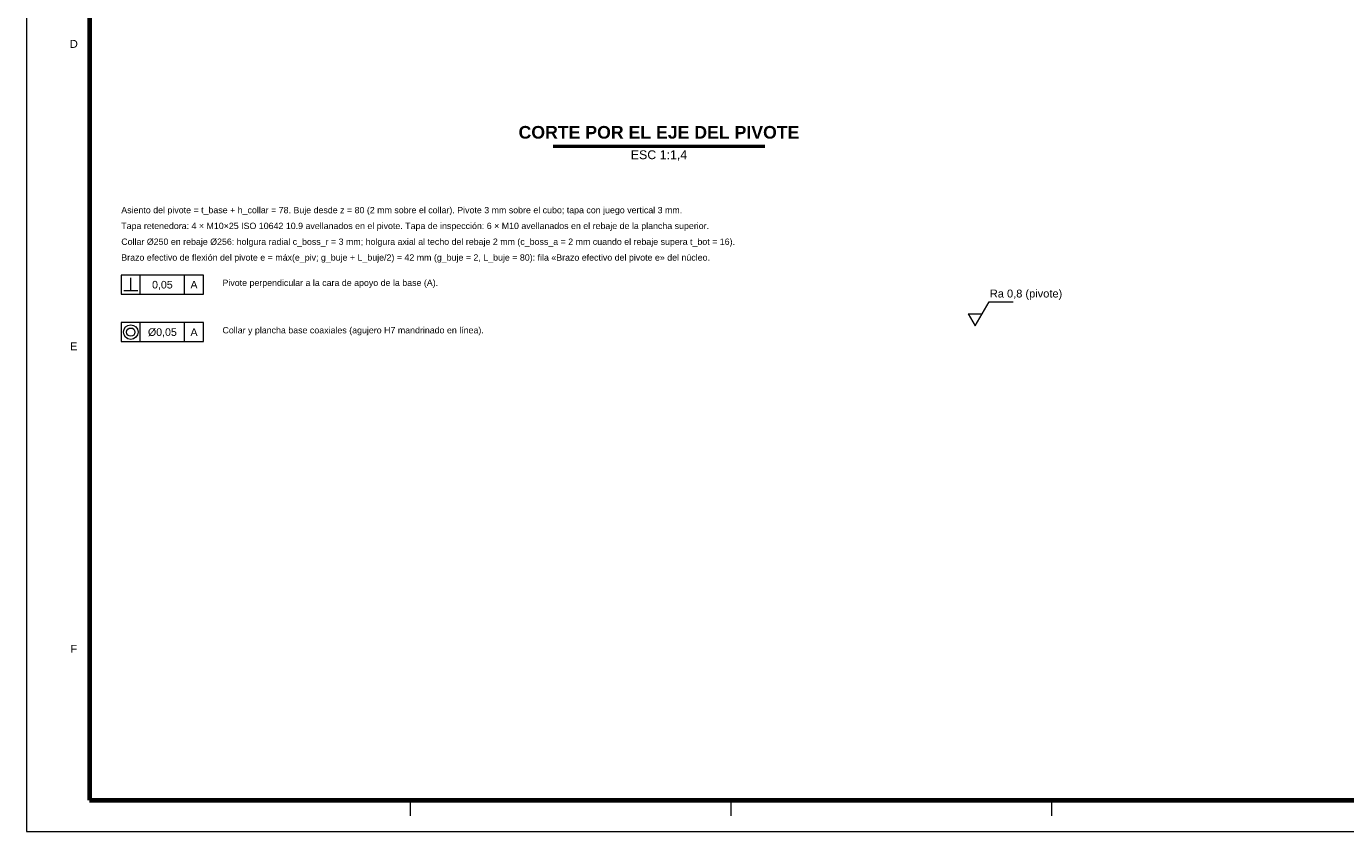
# Model space of a CAD drawing. Header units: millimetres. Extents: x 0 to 841, y 0 to 594.
# Tile 1 of 4: x 0 to 417, y 0 to 255. Entities that reach past the tile are written whole.
import ezdxf
from ezdxf.enums import TextEntityAlignment as Align

# ---------------------------------------------------------------- set-up
doc = ezdxf.new("R2010")
doc.units = ezdxf.units.MM
for name, color, linetype, lineweight in [('COTA', 7, 'CONTINUOUS', 18), ('FINA', 7, 'CONTINUOUS', 18), ('MARCO', 7, 'CONTINUOUS', 70), ('TXT', 7, 'CONTINUOUS', 25), ('VIS', 7, 'CONTINUOUS', 50)]:
    doc.layers.add(name, color=color, linetype=linetype, lineweight=lineweight)
doc.styles.add('STD', font='LiberationSans-Regular.ttf')
doc.styles.add('STDB', font='LiberationSans-Bold.ttf')

msp = doc.modelspace()

# ---------------------------------------------------------------- linework, layer by layer
at = {"layer": 'COTA'}
for p, q in [((33, 171.2), (33, 175.2)), ((36, 170), (36, 176)), ((50, 170), (50, 176)), ((30.8, 171.2), (35.2, 171.2)), ((297.8, 163.8), (302.2, 163.8)), ((36, 155), (36, 161)), ((50, 155), (50, 161))]:
    msp.add_line(p, q, dxfattribs=at)
for points in [[(30, 170), (56, 170), (56, 176), (30, 176)], [(30, 155), (56, 155), (56, 161), (30, 161)]]:
    msp.add_lwpolyline(points, close=True, dxfattribs=at)
msp.add_lwpolyline([(297.8, 163.8), (300, 160), (304.4, 167.6), (312, 167.6)], dxfattribs=at)
for radius in [2.3, 1.3]:
    msp.add_circle((33, 158), radius, dxfattribs=at)
at = {"layer": 'FINA'}
for p, q in [((121.375, 10), (121.375, 5)), ((222.75, 10), (222.75, 5)), ((324.125, 10), (324.125, 5))]:
    msp.add_line(p, q, dxfattribs=at)
msp.add_lwpolyline([(0, 0), (841, 0), (841, 594), (0, 594)], close=True, dxfattribs=at)
at = {"layer": 'MARCO'}
msp.add_lwpolyline([(20, 10), (831, 10), (831, 584), (20, 584)], close=True, dxfattribs=at)
at = {"layer": 'VIS'}
msp.add_line((166.52, 216.8), (233.48, 216.8), dxfattribs=at)

# ---------------------------------------------------------------- texts
at = {"layer": 'TXT', "style": 'STD'}
for s, height, p in [('D', 2.5, (15, 249.1667)), ('0,05', 2.4, (43, 173)), ('A', 2.4, (53, 173)), ('Ø0,05', 2.4, (43, 158)), ('A', 2.4, (53, 158)), ('E', 2.5, (15, 153.5)), ('F', 2.5, (15, 57.8333))]:
    msp.add_text(s, height=height, dxfattribs=at).set_placement(p, align=Align.MIDDLE_CENTER)
at = {"layer": 'TXT', "style": 'STDB'}
msp.add_text('CORTE POR EL EJE DEL PIVOTE', height=4, dxfattribs=at).set_placement((200, 218), align=Align.BOTTOM_CENTER)
at = {"layer": 'TXT', "style": 'STD'}
msp.add_text('ESC 1:1,4', height=2.8, dxfattribs=at).set_placement((200, 215.5), align=Align.TOP_CENTER)
for s, height, p in [('Asiento del pivote = t_base + h_collar = 78. Buje desde z = 80 (2 mm sobre el collar). Pivote 3 mm sobre el cubo; tapa con juego vertical 3 mm.', 2, (30, 195)), ('Tapa retenedora: 4 × M10×25 ISO 10642 10.9 avellanados en el pivote. Tapa de inspección: 6 × M10 avellanados en el rebaje de la plancha superior.', 2, (30, 190)), ('Collar Ø250 en rebaje Ø256: holgura radial c_boss_r = 3 mm; holgura axial al techo del rebaje 2 mm (c_boss_a = 2 mm cuando el rebaje supera t_bot = 16).', 2, (30, 185)), ('Brazo efectivo de flexión del pivote e = máx(e_piv; g_buje + L_buje/2) = 42 mm (g_buje = 2, L_buje = 80): fila «Brazo efectivo del pivote e» del núcleo.', 2, (30, 180)), ('Pivote perpendicular a la cara de apoyo de la base (A).', 2, (62, 172)), ('Ra 0,8 (pivote)', 2.5, (304.6, 168.2)), ('Collar y plancha base coaxiales (agujero H7 mandrinado en línea).', 2, (62, 157))]:
    msp.add_text(s, height=height, dxfattribs=at).set_placement(p, align=Align.BOTTOM_LEFT)

doc.saveas('drawing.dxf')
